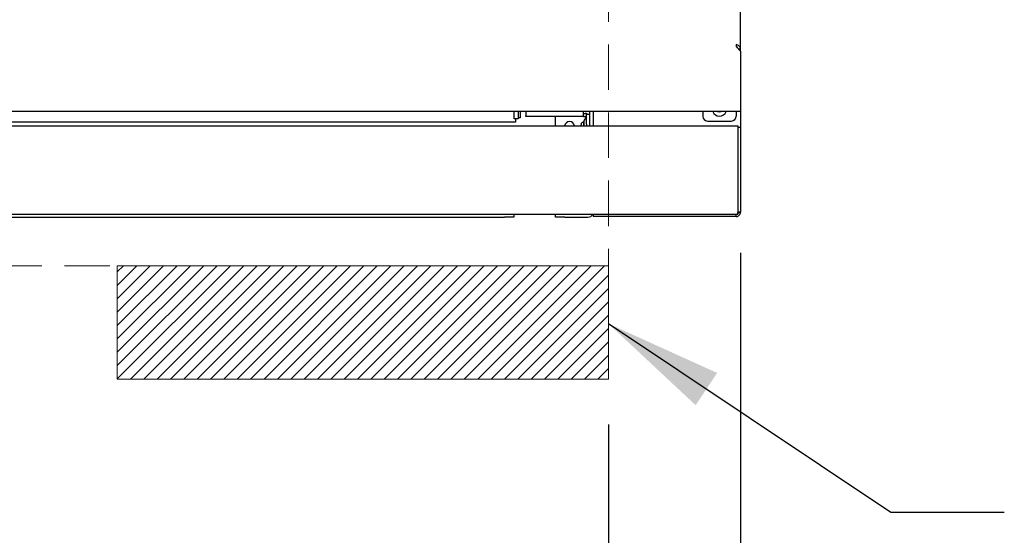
# Model space of a CAD drawing. Header units: inches. Extents: x 35 to 165, y 14 to 115.
# Tile 4 of 41: x 69 to 82, y 28 to 35. Entities that reach past the tile are written whole.
import ezdxf

# ---------------------------------------------------------------- set-up
doc = ezdxf.new("R2010")
doc.units = ezdxf.units.IN
doc.header["$LTSCALE"] = 12
doc.header["$MEASUREMENT"] = 0
doc.linetypes.add('HIDDEN', pattern=[0.075, 0.05, -0.025])
doc.layers.add('FORMAT', color=7, linetype='Continuous')
doc.styles.add('SLDTEXTSTYLE0', font='TXT', dxfattribs={"width": 0.75})
doc.dimstyles.new('SLDDIMSTYLE0', dxfattribs={"dimtxt": 1.17, "dimasz": 1.56, "dimexe": 0, "dimexo": 0.0625, "dimgap": 0.2925, "dimtad": 0, "dimtih": 1, "dimtoh": 1, "dimdec": 3, "dimrnd": 1e-09, "dimzin": 12, "dimdsep": 46, "dimlunit": 5, "dimtxsty": 'SLDTEXTSTYLE0', "dimsah": 1, "dimcen": 0.09, "dimadec": 0, "dimazin": 3, "dimtfac": 1, "dimtdec": 3, "dimtmove": 0, "dimatfit": 0, "dimfxl": 1, "dimfrac": 2, "dimtolj": 1, "dimtzin": 12, "dimarcsym": 0})
doc.dimstyles.new('SLDDIMSTYLE1', dxfattribs={"dimtxt": 1.17, "dimasz": 1.56, "dimexe": 0, "dimexo": 0.0625, "dimgap": 0.2925, "dimtad": 0, "dimtih": 1, "dimtoh": 1, "dimdec": 3, "dimrnd": 1e-09, "dimzin": 12, "dimdsep": 46, "dimlunit": 5, "dimtxsty": 'SLDTEXTSTYLE0', "dimsah": 1, "dimcen": 0.09, "dimadec": 0, "dimazin": 3, "dimtfac": 1, "dimtdec": 3, "dimtofl": 0, "dimtmove": 0, "dimatfit": 3, "dimfxl": 1, "dimfrac": 2, "dimtolj": 1, "dimtzin": 12, "dimarcsym": 0})
doc.dimstyles.new('SLDDIMSTYLE2', dxfattribs={"dimtxt": 0.18, "dimasz": 1.56, "dimexe": 0, "dimexo": 0.0625, "dimgap": 0, "dimtad": 0, "dimtih": 1, "dimtoh": 1, "dimdec": 0, "dimrnd": 1e-09, "dimzin": 0, "dimdsep": 46, "dimlunit": 5, "dimtxsty": 'Standard', "dimsah": 1, "dimcen": 0.09, "dimadec": 0, "dimazin": 0, "dimtfac": 1.56, "dimtdec": 0, "dimtofl": 0, "dimtmove": 0, "dimatfit": 3, "dimfxl": 1, "dimfrac": 2, "dimtolj": 1, "dimtzin": 0, "dimarcsym": 0})

# ---------------------------------------------------------------- blocks, each defined once
blk = doc.blocks.new('_D_1')
at = {"layer": 'FORMAT'}
for p, q in [((78.063, 32.058), (78.063, 23.861)), ((76.313, 29.789), (76.313, 23.861)), ((76.313, 25.361), (73.28, 25.361)), ((78.063, 25.361), (81.063, 25.361))]:
    blk.add_line(p, q, dxfattribs=at)
for points in [[(76.313, 25.361), (74.753, 25.601), (74.753, 25.121)], [(78.063, 25.361), (79.623, 25.121), (79.623, 25.601)]]:
    blk.add_solid(points, dxfattribs=at)
at = {"layer": 'FORMAT', "insert": (70.113, 25.923), "char_height": 1.17, "attachment_point": 1, "style": 'SLDTEXTSTYLE0'}
blk.add_mtext('13A', dxfattribs=at)
blk = doc.blocks.new('_D_2')
at = {"layer": 'FORMAT'}
for p, q in [((58.313, 29.789), (58.313, 21.7)), ((76.313, 29.789), (76.313, 21.7)), ((58.313, 23.2), (66.034, 23.2)), ((76.313, 23.2), (68.592, 23.2))]:
    blk.add_line(p, q, dxfattribs=at)
for points in [[(58.313, 23.2), (59.873, 22.96), (59.873, 23.44)], [(76.313, 23.2), (74.753, 23.44), (74.753, 22.96)]]:
    blk.add_solid(points, dxfattribs=at)
at = {"layer": 'FORMAT', "insert": (66.299, 23.763), "char_height": 1.17, "attachment_point": 1, "style": 'SLDTEXTSTYLE0'}
blk.add_mtext('5A', dxfattribs=at)
blk = doc.blocks.new('_D_3')
at = {"layer": 'FORMAT'}
for p, q in [((56.563, 32.058), (56.563, 18.866)), ((78.063, 32.058), (78.063, 18.866)), ((56.563, 20.366), (66.034, 20.366)), ((78.063, 20.366), (68.592, 20.366))]:
    blk.add_line(p, q, dxfattribs=at)
for points in [[(56.563, 20.366), (58.123, 20.126), (58.123, 20.606)], [(78.063, 20.366), (76.503, 20.606), (76.503, 20.126)]]:
    blk.add_solid(points, dxfattribs=at)
at = {"layer": 'FORMAT', "insert": (66.299, 20.928), "char_height": 1.17, "attachment_point": 1, "style": 'SLDTEXTSTYLE0'}
blk.add_mtext('2A', dxfattribs=at)

msp = doc.modelspace()

# ---------------------------------------------------------------- hatches: boundary and pattern name
at = {"layer": 'FORMAT'}
h = msp.add_hatch(dxfattribs=at)
h.set_pattern_fill('ANSI31', color=256, style=0)
h.paths.add_polyline_path([(69.8128, 30.3891), (76.3128, 30.3891), (76.3128, 31.8891), (69.8128, 31.8891)], flags=0)

# ---------------------------------------------------------------- linework, layer by layer
at = {"color": 7, "linetype": 'Continuous', "lineweight": 25}
for p, q in [((78.0628, 34.7573), (78.0628, 39.8639)), ((78.0038, 34.8168), (78.0038, 34.7873)), ((78.0628, 34.7283), (78.0038, 34.7873)), ((78.0338, 34.7573), (78.0628, 34.7573)), ((78.0628, 34.7283), (78.0628, 34.7573)), ((78.0628, 34.7283), (78.0628, 33.9871)), ((78.0628, 33.9281), (56.5628, 33.9281)), ((75.0675, 33.8299), (75.0675, 33.9281)), ((75.1175, 33.9281), (75.1175, 33.8299)), ((75.1466, 33.9281), (75.1466, 33.8441)), ((75.2188, 33.9281), (75.2188, 33.8718)), ((75.9848, 33.8718), (75.9848, 33.9281)), ((75.9848, 33.9021), (76.0048, 33.9021)), ((76.0248, 33.8328), (76.0248, 33.8953)), ((76.0248, 33.8953), (76.0628, 33.8953)), ((76.0628, 33.9281), (76.0628, 33.7406)), ((76.1128, 33.9281), (76.1128, 33.7406)), ((77.5628, 33.9281), (77.5628, 33.8656)), ((78.0038, 33.9281), (78.0038, 33.8656)), ((78.0628, 33.9871), (78.0628, 33.9281)), ((78.0628, 33.9281), (78.0628, 33.7206)), ((75.0841, 33.7861), (59.5416, 33.7861)), ((75.1175, 33.8299), (75.0675, 33.8299)), ((75.0841, 33.8299), (75.0841, 33.7861)), ((75.1466, 33.8441), (75.1175, 33.8441)), ((75.2188, 33.8641), (75.2188, 33.8718)), ((75.9848, 33.8641), (75.2188, 33.8641)), ((75.6128, 33.7406), (75.6128, 33.8641)), ((75.9548, 33.7702), (75.9469, 33.7406)), ((75.9818, 33.7746), (75.9818, 33.7406)), ((75.9848, 33.8718), (75.9848, 33.8641)), ((75.9848, 33.8641), (76.0048, 33.8641)), ((75.9948, 33.7406), (75.9948, 33.7896)), ((76.0248, 33.7628), (76.0248, 33.8328)), ((76.0248, 33.7628), (76.0248, 33.7406)), ((77.6253, 33.8031), (77.9413, 33.8031)), ((56.6008, 33.7406), (78.0248, 33.7406)), ((78.0248, 33.7406), (78.0248, 33.6826)), ((78.0248, 33.7206), (78.0628, 33.7206)), ((78.0248, 33.6826), (78.0248, 32.6085)), ((78.0628, 33.7206), (78.0628, 33.6581)), ((78.0628, 33.6581), (78.0628, 32.6581)), ((78.0248, 32.6085), (78.0248, 32.5686)), ((78.0628, 32.5956), (78.0248, 32.5956)), ((78.0628, 32.6581), (78.0628, 32.5956)), ((56.6008, 32.5686), (78.0248, 32.5686)), ((59.6878, 32.5311), (74.9378, 32.5311)), ((75.0628, 32.5311), (74.9378, 32.5311)), ((75.0628, 32.5686), (75.0628, 32.5311)), ((75.6128, 32.5311), (75.6128, 32.5686)), ((75.7378, 32.5311), (75.6128, 32.5311)), ((75.7378, 32.5311), (76.0428, 32.5311)), ((76.1128, 32.5686), (76.1128, 32.5391)), ((78.0048, 32.5391), (76.1128, 32.5391)), ((78.0048, 32.5391), (78.0048, 32.5689))]:
    msp.add_line(p, q, dxfattribs=at)
at = {"color": 7, "linetype": 'Continuous', "lineweight": 25, "flags": 128}
msp.add_lwpolyline([(77.7561, 33.9281), (77.7816, 33.9231), (77.8071, 33.9281)], dxfattribs=at)
at = {"color": 7, "linetype": 'Continuous', "lineweight": 25}
for centre, radius, start, end in [((76.0048, 33.8441), 0.058, 62.08226, 90), ((77.7833, 33.9593), 0.0938, 199.47122, 340.52878), ((75.8003, 33.7271), 0.0675, 11.53696, 168.46304), ((76.0048, 33.8441), 0.02, 0, 90), ((77.6253, 33.8656), 0.0625, 180, 270), ((77.9413, 33.8656), 0.0625, 270, 0), ((76.0428, 32.6011), 0.07, 270, 332.63776)]:
    msp.add_arc(centre, radius, start, end, dxfattribs=at)
for points, knots in [([(78.0628, 34.7573), (78.062, 34.7636), (78.0602, 34.7764), (78.0465, 34.7936), (78.027, 34.8079), (78.0116, 34.8138), (78.0038, 34.8168)], [0, 0, 0, 0, 0.250002, 0.4999978, 0.7500015, 1, 1, 1, 1]), ([(78.0222, 34.7689), (78.021, 34.7724), (78.0184, 34.7796), (78.0117, 34.7893), (78.0065, 34.7946), (78.0038, 34.7973)], [0, 0, 0, 0, 0.3264753, 0.6632478, 1, 1, 1, 1]), ([(75.9948, 33.7831), (75.9925, 33.7844), (75.9874, 33.7872), (75.9782, 33.7868), (75.9698, 33.7846), (75.9628, 33.7808), (75.9574, 33.7762), (75.9557, 33.7722), (75.9548, 33.7702)], [0, 0, 0, 0, 0.1708786, 0.3620688, 0.5649128, 0.7213142, 0.866808, 1, 1, 1, 1]), ([(76.0248, 33.8571), (76.0127, 33.8437), (75.9911, 33.8198), (75.9847, 33.7884), (75.9818, 33.7746)], [0, 0, 0, 0, 0.5600696, 1, 1, 1, 1]), ([(78.0048, 32.5391), (78.0124, 32.5399), (78.0276, 32.5417), (78.0468, 32.5551), (78.0602, 32.5743), (78.062, 32.5895), (78.0628, 32.5971)], [0, 0, 0, 0, 0.2499992, 0.5, 0.7500008, 1, 1, 1, 1]), ([(78.0628, 32.5971), (78.062, 32.5957), (78.0603, 32.5929), (78.0467, 32.5888), (78.032, 32.5856), (78.0219, 32.5837), (78.0192, 32.5833)], [0, 0, 0, 0, 0.2982864, 0.5965748, 0.8948576, 1, 1, 1, 1])]:
    msp.add_open_spline(points, degree=3, knots=knots, dxfattribs=at)
at = {"layer": 'FORMAT', "linetype": 'HIDDEN', "lineweight": 18}
for p in [(76.3128, 42.0141), (58.3128, 31.8891)]:
    msp.add_line(p, (76.3128, 31.8891), dxfattribs=at)
at = {"layer": 'FORMAT', "lineweight": 18}
for p, q in [((69.8128, 30.3891), (69.8128, 31.8891)), ((69.8128, 31.8891), (76.3128, 31.8891)), ((76.3128, 30.3891), (76.3128, 31.8891)), ((69.8128, 30.3891), (76.3128, 30.3891))]:
    msp.add_line(p, q, dxfattribs=at)

# ---------------------------------------------------------------- dimensions: what is measured, and where the dimension line sits
at = {"layer": 'FORMAT'}
for base, p1, p2, text, dimstyle, picture, middle in [((78.0628, 20.3658), (56.5628, 32.6581), (78.0628, 32.6581), '2A', 'SLDDIMSTYLE1', '_D_3', (67.3128, 20.3658)), ((78.0628, 25.3609), (76.3128, 30.3891), (78.0628, 32.6581), '13A', 'SLDDIMSTYLE0', '_D_1', (71.5638, 25.3609)), ((76.3128, 23.2004), (58.3128, 30.3891), (76.3128, 30.3891), '5A', 'SLDDIMSTYLE1', '_D_2', (67.3128, 23.2004))]:
    dim = msp.add_linear_dim(base=base, p1=p1, p2=p2, text=text, dimstyle=dimstyle, dxfattribs=at)
    dim.commit()
    dim.dimension.update_dxf_attribs({"geometry": picture, "text_midpoint": middle, "dimtype": 160})

# ---------------------------------------------------------------- leaders
msp.add_leader([(76.3128, 31.1228), (80.0542, 28.6268), (81.5542, 28.6268)], dimstyle='SLDDIMSTYLE2', dxfattribs=at)

doc.saveas('drawing.dxf')
